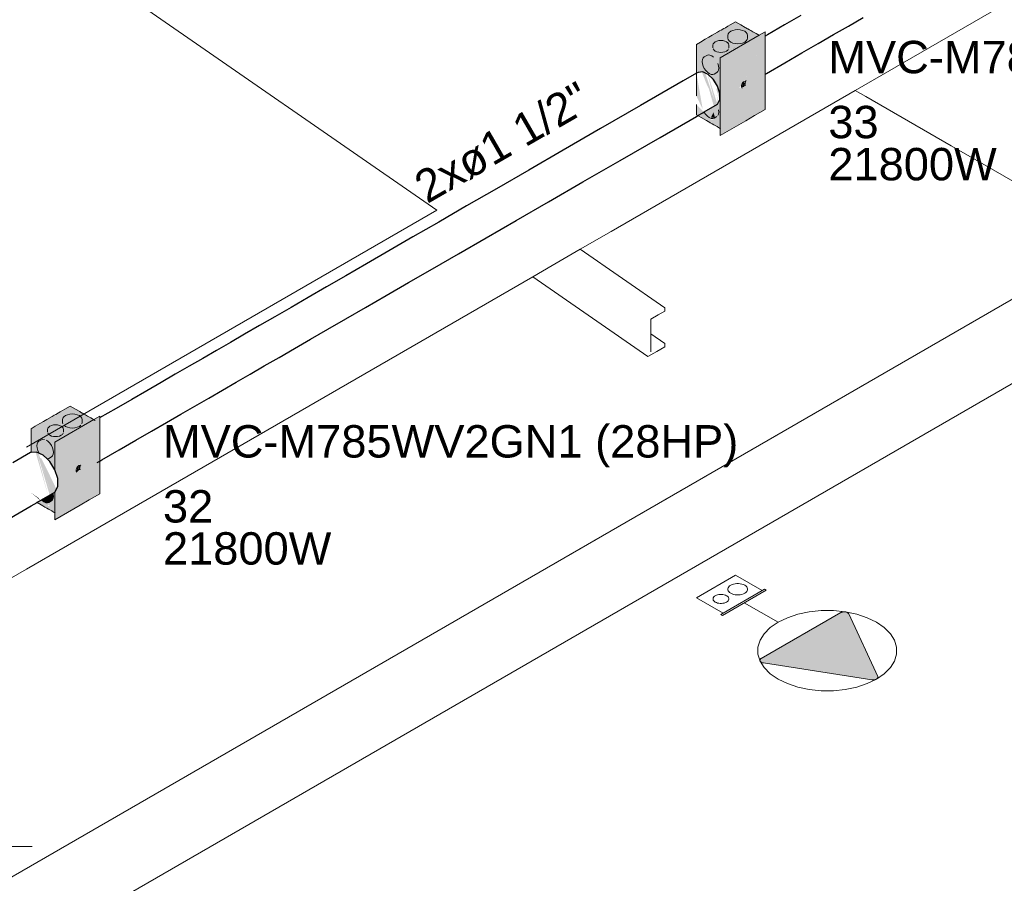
# Model space of a CAD drawing. Header units: millimetres. Extents: x 4480191 to 4481199, y -30324204 to -30323479.
# Tile 122 of 243: x 4480235 to 4480241, y -30323890 to -30323885. Entities that reach past the tile are written whole.
import ezdxf

# ---------------------------------------------------------------- set-up
doc = ezdxf.new("R2010")
doc.units = ezdxf.units.MM
doc.linetypes.add('NULL', pattern=[0])
for name, color, linetype, lineweight in [('DI-Elementos externos em corte', 9, 'Continuous', 18), ('DI-Elementos externos em vista', 9, 'Continuous', 5), ('EL-Caixa ARC', 9, 'Continuous', 18), ('EL-Condutos ARC (Baixa)', 54, 'Continuous', 25), ('EL-Textos conduto ARC', 7, 'Continuous', 9), ('EL-Tomadas', 150, 'Continuous', 20), ('IFC-Caixa de passagem-Contorno', 44, 'Continuous', 5), ('IFC-Parede padrão-Contorno', 44, 'Continuous', 5), ('Textos', 7, 'Continuous', 9)]:
    doc.layers.add(name, color=color, linetype=linetype, lineweight=lineweight)
doc.styles.add('ARIAL', font='arial.ttf')

msp = doc.modelspace()

# ---------------------------------------------------------------- hatches: boundary and pattern name
at = {"layer": 'EL-Caixa ARC', "linetype": 'Continuous', "true_color": 0x105689}
for points in [[(4480239.6376, -30323884.8178), (4480239.3951, -30323884.9578), (4480239.4077, -30323884.965), (4480239.5134, -30323884.9471), (4480239.5302, -30323884.9344), (4480239.5636, -30323884.9351), (4480239.5481, -30323884.9527), (4480239.5281, -30323884.9806), (4480239.5134, -30323884.9471), (4480239.4077, -30323884.965), (4480239.5597, -30323885.0528), (4480239.5894, -30323884.9632), (4480239.5871, -30323884.9408), (4480239.5823, -30323884.9359), (4480239.5839, -30323884.9256), (4480239.5894, -30323884.9632), (4480239.62, -30323884.8708), (4480239.5894, -30323884.9057), (4480239.5915, -30323884.8923), (4480239.62, -30323884.8708), (4480239.6506, -30323884.8661), (4480239.6812, -30323884.8708), (4480239.7075, -30323884.8826), (4480239.7091, -30323884.8913), (4480239.6391, -30323884.9673), (4480239.5907, -30323885.021), (4480239.608, -30323885.0079), (4480239.5597, -30323885.0528), (4480239.6525, -30323884.9773), (4480239.6689, -30323884.9897), (4480239.6996, -30323884.972), (4480239.7119, -30323884.9389), (4480239.7116, -30323884.93), (4480239.6996, -30323884.972), (4480239.7907, -30323884.9194), (4480239.7685, -30323884.9103), (4480239.7851, -30323884.9029)], [(4480239.8196, -30323885.3598), (4480239.8195, -30323884.9064), (4480239.8186, -30323885.1423), (4480239.8178, -30323884.9068), (4480239.7056, -30323885.1797), (4480239.7, -30323885.1834), (4480239.6959, -30323885.2011), (4480239.7036, -30323885.2128), (4480239.6906, -30323885.2121), (4480239.6763, -30323885.2244), (4480239.5649, -30323885.5048), (4480239.6689, -30323885.2292), (4480239.6705, -30323885.224), (4480239.6595, -30323885.2273), (4480239.6913, -30323885.1858), (4480239.8178, -30323884.9068), (4480239.8186, -30323885.1316), (4480239.8196, -30323884.8798), (4480239.5425, -30323885.0398), (4480239.5425, -30323885.5198)], [(4480239.7096, -30323884.8914), (4480239.62, -30323884.8708), (4480239.5634, -30323885.0415), (4480239.5858, -30323885.0247)], [(4480239.62, -30323884.8708), (4480239.5976, -30323884.8838), (4480239.5894, -30323884.9015), (4480239.5915, -30323884.9274), (4480239.6073, -30323884.9433), (4480239.6348, -30323884.9524), (4480239.6665, -30323884.9524), (4480239.6939, -30323884.9433), (4480239.7098, -30323884.9274), (4480239.7119, -30323884.9015), (4480239.7037, -30323884.8838), (4480239.6812, -30323884.8708), (4480239.6506, -30323884.8661)], [(4480239.3951, -30323885.3918), (4480239.5449, -30323885.4782), (4480239.5451, -30323885.4398), (4480239.5597, -30323885.4868), (4480239.5432, -30323885.3983), (4480239.5554, -30323885.3377), (4480239.543, -30323885.3118), (4480239.5441, -30323885.2923), (4480239.5525, -30323885.2237), (4480239.5455, -30323885.1895), (4480239.5597, -30323885.165), (4480239.5467, -30323885.1486), (4480239.5597, -30323885.1499), (4480239.5597, -30323885.0528), (4480239.3951, -30323884.9578), (4480239.4519, -30323885.1393), (4480239.4602, -30323885.1401), (4480239.4306, -30323885.0691), (4480239.4372, -30323885.0412), (4480239.5037, -30323885.0946), (4480239.447, -30323885.0743), (4480239.4964, -30323885.1437), (4480239.4891, -30323885.1429), (4480239.4635, -30323885.1297), (4480239.4657, -30323885.1372), (4480239.5254, -30323885.2245), (4480239.5189, -30323885.2357), (4480239.5392, -30323885.3009), (4480239.5295, -30323885.3204), (4480239.5211, -30323885.2661), (4480239.5267, -30323885.3426), (4480239.4757, -30323885.1716), (4480239.4621, -30323885.132), (4480239.5071, -30323885.3035), (4480239.4483, -30323885.1286), (4480239.3951, -30323884.9578), (4480239.3951, -30323885.1309), (4480239.4288, -30323885.1279), (4480239.4567, -30323885.1986), (4480239.4726, -30323885.2318), (4480239.5092, -30323885.3613), (4480239.502, -30323885.376), (4480239.5106, -30323885.4098), (4480239.5053, -30323885.4129), (4480239.4859, -30323885.4146), (4480239.502, -30323885.4215), (4480239.4872, -30323885.4233), (4480239.444, -30323885.3775), (4480239.3951, -30323885.3296)], [(4480239.5712, -30323884.937), (4480239.5467, -30323884.9332), (4480239.5222, -30323884.937), (4480239.5043, -30323884.9473), (4480239.4977, -30323884.9615), (4480239.4994, -30323884.9856), (4480239.5121, -30323884.9983), (4480239.534, -30323885.0056), (4480239.5594, -30323885.0056), (4480239.5813, -30323884.9983), (4480239.594, -30323884.9856), (4480239.5957, -30323884.9615), (4480239.5891, -30323884.9473)], [(4480239.6965, -30323885.1823), (4480239.8178, -30323884.9068), (4480239.6947, -30323885.1784)], [(4480239.7056, -30323885.1797), (4480239.8178, -30323884.9068), (4480239.6965, -30323885.1823)], [(4480239.444, -30323885.1055), (4480239.4635, -30323885.1297), (4480239.4859, -30323885.1426), (4480239.5053, -30323885.1409), (4480239.5281, -30323885.1253), (4480239.5339, -30323885.1037), (4480239.5281, -30323885.0753), (4480239.5053, -30323885.0702), (4480239.5212, -30323885.061), (4480239.4963, -30323885.0571), (4480239.5018, -30323885.0368), (4480239.4906, -30323885.0287), (4480239.4689, -30323885.0229), (4480239.444, -30323885.0348), (4480239.4328, -30323885.0508), (4480239.4328, -30323885.0766)], [(4480239.5858, -30323885.0247), (4480239.5907, -30323885.021), (4480239.6391, -30323884.9673)], [(4480239.3951, -30323885.1309), (4480239.3951, -30323885.2757), (4480239.4343, -30323885.3573)], [(4480239.5267, -30323885.3426), (4480239.5256, -30323885.3283), (4480239.4762, -30323885.1725)], [(4480239.6752, -30323885.2218), (4480239.6829, -30323885.2183), (4480239.6916, -30323885.1856), (4480239.6827, -30323885.1934)], [(4480239.6916, -30323885.1856), (4480239.6829, -30323885.2183), (4480239.6854, -30323885.2165)], [(4480239.6924, -30323885.1853), (4480239.6854, -30323885.2165), (4480239.6896, -30323885.2121)], [(4480239.6935, -30323885.1848), (4480239.6896, -30323885.2121), (4480239.6932, -30323885.2068)], [(4480239.6959, -30323885.2011), (4480239.6896, -30323885.2121), (4480239.7036, -30323885.2128)], [(4480239.6741, -30323885.2219), (4480239.5649, -30323885.5048), (4480239.6763, -30323885.2244)], [(4480239.6731, -30323885.2246), (4480239.6716, -30323885.2221), (4480239.5649, -30323885.5048)], [(4480239.444, -30323885.3775), (4480239.5165, -30323885.3969), (4480239.5053, -30323885.3422), (4480239.5212, -30323885.333), (4480239.5163, -30323885.3322), (4480239.444, -30323885.3739)], [(4480239.444, -30323885.3775), (4480239.453, -30323885.3907), (4480239.4747, -30323885.4099), (4480239.4963, -30323885.4157), (4480239.5212, -30323885.4037), (4480239.5324, -30323885.3877), (4480239.5324, -30323885.3619), (4480239.5122, -30323885.3565), (4480239.5281, -30323885.3473), (4480239.5053, -30323885.3422), (4480239.5165, -30323885.3969)], [(4480239.5011, -30323885.3778), (4480239.4847, -30323885.4108), (4480239.5106, -30323885.4098)], [(4480235.5266, -30323887.1913), (4480235.2841, -30323887.3313), (4480235.2966, -30323887.3385), (4480235.4023, -30323887.3206), (4480235.4371, -30323887.3263), (4480235.4236, -30323887.3076), (4480235.4525, -30323887.3087), (4480235.4371, -30323887.3263), (4480235.417, -30323887.3543), (4480235.4023, -30323887.3206), (4480235.2966, -30323887.3385), (4480235.4486, -30323887.4263), (4480235.4783, -30323887.3368), (4480235.4761, -30323887.3143), (4480235.4711, -30323887.3094), (4480235.4728, -30323887.2991), (4480235.4783, -30323887.3368), (4480235.509, -30323887.2444), (4480235.4783, -30323887.2793), (4480235.4804, -30323887.2658), (4480235.509, -30323887.2444), (4480235.5395, -30323887.2396), (4480235.5365, -30323887.2363), (4480235.5829, -30323887.25), (4480235.5964, -30323887.2627), (4480235.509, -30323887.2444), (4480235.4535, -30323887.4116), (4480235.6008, -30323887.3265), (4480235.6004, -30323887.3035), (4480235.6046, -30323887.3004), (4480235.6008, -30323887.3265), (4480235.6808, -30323887.2803)], [(4480235.7075, -30323887.5313), (4480235.7086, -30323887.2534), (4480235.4314, -30323887.4134), (4480235.7078, -30323887.2648)], [(4480235.7086, -30323887.7334), (4480235.7085, -30323887.2644), (4480235.7075, -30323887.5313), (4480235.707, -30323887.5934), (4480235.7067, -30323887.2803), (4480235.5863, -30323887.5567), (4480235.5849, -30323887.5746), (4480235.5925, -30323887.5864), (4480235.5796, -30323887.5857), (4480235.5653, -30323887.5979), (4480235.4538, -30323887.8783), (4480235.4314, -30323887.8934)], [(4480235.5482, -30323887.3569), (4480235.7078, -30323887.2648), (4480235.4314, -30323887.4134)], [(4480235.4538, -30323887.8783), (4480235.5578, -30323887.6029), (4480235.5597, -30323887.5844), (4480235.5803, -30323887.5593), (4480235.7067, -30323887.2803), (4480235.7072, -30323887.5314), (4480235.7078, -30323887.2648), (4480235.5482, -30323887.3569), (4480235.4314, -30323887.4134), (4480235.4491, -30323887.4236), (4480235.4443, -30323887.6238), (4480235.4491, -30323887.6389), (4480235.4491, -30323887.6743), (4480235.4523, -30323887.6815), (4480235.4321, -30323887.7223), (4480235.4314, -30323887.8934)], [(4480235.5089, -30323887.2444), (4480235.4865, -30323887.2573), (4480235.4783, -30323887.275), (4480235.4804, -30323887.3009), (4480235.4865, -30323887.2927), (4480235.4865, -30323887.3095), (4480235.5089, -30323887.3224), (4480235.5395, -30323887.3271), (4480235.5702, -30323887.3224), (4480235.5926, -30323887.3095), (4480235.5926, -30323887.2927), (4480235.5987, -30323887.3009), (4480235.6008, -30323887.275), (4480235.5926, -30323887.2573), (4480235.5702, -30323887.2444), (4480235.5395, -30323887.2396)], [(4480235.7072, -30323887.5935), (4480235.7078, -30323887.2648), (4480235.7072, -30323887.5053)], [(4480235.3303, -30323887.4799), (4480235.3209, -30323887.4424), (4480235.3268, -30323887.4132), (4480235.3816, -30323887.5168), (4480235.4049, -30323887.5415), (4480235.4248, -30323887.5797), (4480235.4414, -30323887.5972), (4480235.4344, -30323887.563), (4480235.4486, -30323887.5384), (4480235.4357, -30323887.5222), (4480235.4486, -30323887.5235), (4480235.4486, -30323887.4263), (4480235.2841, -30323887.3313)], [(4480235.3217, -30323887.7864), (4480235.4338, -30323887.8517), (4480235.4319, -30323887.8341), (4480235.4426, -30323887.8411), (4480235.4229, -30323887.7775), (4480235.3246, -30323887.4746), (4480235.4098, -30323887.7355), (4480235.2841, -30323887.3313), (4480235.2841, -30323887.4766), (4480235.3126, -30323887.4757), (4480235.3902, -30323887.7468), (4480235.3208, -30323887.475), (4480235.3999, -30323887.7412), (4480235.4082, -30323887.7704), (4480235.4027, -30323887.7815), (4480235.3743, -30323887.788), (4480235.3909, -30323887.795), (4480235.3998, -30323887.809), (4480235.389, -30323887.8091), (4480235.3951, -30323887.7968), (4480235.3484, -30323887.771), (4480235.3269, -30323887.7678), (4480235.3389, -30323887.7765)], [(4480235.4601, -30323887.3105), (4480235.4356, -30323887.3067), (4480235.4111, -30323887.3105), (4480235.3932, -30323887.3209), (4480235.3866, -30323887.335), (4480235.3883, -30323887.3591), (4480235.401, -30323887.3718), (4480235.4229, -30323887.3791), (4480235.4483, -30323887.3791), (4480235.4703, -30323887.3718), (4480235.483, -30323887.3591), (4480235.4846, -30323887.335), (4480235.4781, -30323887.3208)], [(4480235.5854, -30323887.5559), (4480235.7067, -30323887.2803), (4480235.5836, -30323887.5519)], [(4480235.5865, -30323887.5562), (4480235.7067, -30323887.2803), (4480235.5854, -30323887.5559)], [(4480235.3361, -30323887.4837), (4480235.3598, -30323887.4945), (4480235.3823, -30323887.516), (4480235.3942, -30323887.5144), (4480235.417, -30323887.4988), (4480235.4228, -30323887.4772), (4480235.417, -30323887.4488), (4480235.4012, -30323887.4214), (4480235.3795, -30323887.4022), (4480235.3524, -30323887.4066), (4480235.3683, -30323887.3974), (4480235.3579, -30323887.3964), (4480235.333, -30323887.4084), (4480235.3217, -30323887.4243), (4480235.3217, -30323887.4502)], [(4480235.4314, -30323887.4134), (4480235.4314, -30323887.5828), (4480235.4443, -30323887.6238), (4480235.4491, -30323887.4236)], [(4480235.4486, -30323887.8603), (4480235.4456, -30323887.7138), (4480235.4114, -30323887.6424), (4480235.4221, -30323887.7424), (4480235.41, -30323887.6396), (4480235.3479, -30323887.5135), (4480235.3405, -30323887.5128)], [(4480235.5641, -30323887.5953), (4480235.5744, -30323887.59), (4480235.5807, -30323887.5591), (4480235.5716, -30323887.567)], [(4480235.5865, -30323887.5692), (4480235.5821, -30323887.5585), (4480235.5751, -30323887.5893)], [(4480235.5925, -30323887.5864), (4480235.5849, -30323887.5746), (4480235.5785, -30323887.5856)], [(4480235.563, -30323887.5954), (4480235.4538, -30323887.8783), (4480235.5653, -30323887.5979)], [(4480235.562, -30323887.598), (4480235.5605, -30323887.5957), (4480235.4538, -30323887.8783)], [(4480235.4114, -30323887.6424), (4480235.41, -30323887.6396), (4480235.4223, -30323887.744)], [(4480235.3426, -30323887.7745), (4480235.3295, -30323887.7586), (4480235.2841, -30323887.7254)], [(4480235.3524, -30323887.7752), (4480235.3636, -30323887.7834), (4480235.3852, -30323887.7892), (4480235.4101, -30323887.7772), (4480235.4213, -30323887.7613), (4480235.4213, -30323887.7354), (4480235.4136, -30323887.7333), (4480235.355, -30323887.7672)]]:
    msp.add_hatch(color=146, dxfattribs=at).paths.add_polyline_path(points)
at = {"layer": 'EL-Tomadas', "linetype": 'Continuous'}
msp.add_hatch(color=150, dxfattribs=at).paths.add_polyline_path([(4480240.3364, -30323888.4742), (4480240.516, -30323888.8611), (4480240.517, -30323888.8654), (4480240.5168, -30323888.867), (4480240.516, -30323888.8698), (4480240.5132, -30323888.8737), (4480240.509, -30323888.8771), (4480240.5047, -30323888.8792), (4480240.4986, -30323888.8812), (4480240.4939, -30323888.882), (4480240.4882, -30323888.8824), (4480240.4858, -30323888.8824), (4480240.4821, -30323888.8821), (4480240.4795, -30323888.8818), (4480239.8096, -30323888.7781), (4480239.8006, -30323888.7758), (4480239.7949, -30323888.7728), (4480239.7902, -30323888.7685), (4480239.7881, -30323888.7644), (4480239.788, -30323888.7596), (4480239.7904, -30323888.7547), (4480239.7945, -30323888.751), (4480240.2872, -30323888.4666), (4480240.2921, -30323888.4644), (4480240.2978, -30323888.4627), (4480240.3033, -30323888.4619), (4480240.3098, -30323888.4617), (4480240.3156, -30323888.4622), (4480240.3218, -30323888.4636), (4480240.3284, -30323888.4664), (4480240.3332, -30323888.4699), (4480240.336, -30323888.4735)])

# ---------------------------------------------------------------- linework, layer by layer
at = {"layer": 'DI-Elementos externos em corte'}
for p, q in [((4480240.3773, -30323885.2416), (4480242.2003, -30323884.1891)), ((4480238.8695, -30323886.1121), (4480240.3773, -30323885.2416)), ((4480238.6778, -30323886.2228), (4480238.8695, -30323886.1121)), ((4480238.5037, -30323886.3233), (4480238.6778, -30323886.2228)), ((4480238.384, -30323886.3924), (4480238.5037, -30323886.3233)), ((4480235.2562, -30323888.1982), (4480238.384, -30323886.3924)), ((4480239.1588, -30323886.6282), (4480239.1998, -30323886.6046)), ((4480239.1998, -30323886.594), (4480239.1998, -30323886.5845)), ((4480239.1998, -30323886.6046), (4480239.1998, -30323886.594)), ((4480239.1132, -30323886.6546), (4480239.1588, -30323886.6282)), ((4480239.1132, -30323886.7456), (4480239.1132, -30323886.6546)), ((4480239.1132, -30323886.7496), (4480239.1132, -30323886.7456)), ((4480239.1132, -30323886.8556), (4480239.1132, -30323886.7496)), ((4480239.1507, -30323886.854), (4480239.1998, -30323886.8257)), ((4480239.1998, -30323886.815), (4480239.1998, -30323886.8056)), ((4480239.1998, -30323886.8257), (4480239.1998, -30323886.815)), ((4480239.0959, -30323886.8857), (4480239.1507, -30323886.854)), ((4480232.1177, -30323890.0102), (4480235.2562, -30323888.1982))]:
    msp.add_line(p, q, dxfattribs=at)
at = {"layer": 'DI-Elementos externos em vista'}
for p, q in [((4480230.2135, -30323880.7318), (4480237.7907, -30323885.9814)), ((4480240.4413, -30323885.2785), (4480240.3773, -30323885.2416)), ((4480240.969, -30323885.5832), (4480240.4413, -30323885.2785)), ((4480241.1604, -30323885.6937), (4480240.969, -30323885.5832)), ((4480248.455, -30323889.9052), (4480241.1604, -30323885.6937)), ((4480237.7907, -30323885.9814), (4480235.2562, -30323887.4447)), ((4480239.1998, -30323886.5845), (4480238.6778, -30323886.2228)), ((4480238.384, -30323886.3924), (4480239.0959, -30323886.8857)), ((4480239.1998, -30323886.8056), (4480239.1132, -30323886.7456))]:
    msp.add_line(p, q, dxfattribs=at)
at = {"layer": 'EL-Caixa ARC'}
for p, q in [((4480239.6041, -30323884.8371), (4480239.5894, -30323884.8456)), ((4480239.6376, -30323884.8178), (4480239.6041, -30323884.8371)), ((4480239.6695, -30323884.8362), (4480239.6376, -30323884.8178)), ((4480239.6975, -30323884.8523), (4480239.6695, -30323884.8362)), ((4480239.4933, -30323884.9011), (4480239.4721, -30323884.9133)), ((4480239.5262, -30323884.8821), (4480239.4933, -30323884.9011)), ((4480239.5391, -30323884.8746), (4480239.5262, -30323884.8821)), ((4480239.5493, -30323884.8688), (4480239.5391, -30323884.8746)), ((4480239.7824, -30323884.9013), (4480239.5425, -30323885.0398)), ((4480239.5653, -30323884.8595), (4480239.5493, -30323884.8688)), ((4480239.5747, -30323884.8541), (4480239.5653, -30323884.8595)), ((4480239.5894, -30323884.8456), (4480239.5747, -30323884.8541)), ((4480239.5915, -30323884.8923), (4480239.5894, -30323884.9015)), ((4480239.5894, -30323884.9015), (4480239.5894, -30323884.9183)), ((4480239.5976, -30323884.8838), (4480239.5915, -30323884.8923)), ((4480239.6073, -30323884.8765), (4480239.5976, -30323884.8838)), ((4480239.62, -30323884.8708), (4480239.6073, -30323884.8765)), ((4480239.6348, -30323884.8673), (4480239.62, -30323884.8708)), ((4480239.6506, -30323884.8661), (4480239.6348, -30323884.8673)), ((4480239.6665, -30323884.8673), (4480239.6506, -30323884.8661)), ((4480239.6812, -30323884.8708), (4480239.6665, -30323884.8673)), ((4480239.6939, -30323884.8765), (4480239.6812, -30323884.8708)), ((4480239.7037, -30323884.8838), (4480239.6939, -30323884.8765)), ((4480239.7011, -30323884.8544), (4480239.6975, -30323884.8523)), ((4480239.7119, -30323884.8606), (4480239.7011, -30323884.8544)), ((4480239.7098, -30323884.8923), (4480239.7037, -30323884.8838)), ((4480239.7119, -30323884.9015), (4480239.7098, -30323884.8923)), ((4480239.7131, -30323884.8613), (4480239.7119, -30323884.8606)), ((4480239.7119, -30323884.9183), (4480239.7119, -30323884.9015)), ((4480239.7235, -30323884.8674), (4480239.7131, -30323884.8613)), ((4480239.7322, -30323884.8724), (4480239.7235, -30323884.8674)), ((4480239.7443, -30323884.8793), (4480239.7322, -30323884.8724)), ((4480239.7637, -30323884.8905), (4480239.7443, -30323884.8793)), ((4480239.7851, -30323884.9029), (4480239.7637, -30323884.8905)), ((4480239.8196, -30323884.8798), (4480239.7824, -30323884.9013)), ((4480239.8196, -30323884.9063), (4480239.8196, -30323884.8798)), ((4480239.421, -30323884.9428), (4480239.3951, -30323884.9578)), ((4480239.3951, -30323884.9578), (4480239.3951, -30323885.0705)), ((4480239.4505, -30323884.9258), (4480239.421, -30323884.9428)), ((4480239.4721, -30323884.9133), (4480239.4505, -30323884.9258)), ((4480239.4994, -30323884.9541), (4480239.4977, -30323884.9615)), ((4480239.4977, -30323884.9615), (4480239.4977, -30323884.9783)), ((4480239.5043, -30323884.9473), (4480239.4994, -30323884.9541)), ((4480239.5121, -30323884.9415), (4480239.5043, -30323884.9473)), ((4480239.5222, -30323884.937), (4480239.5121, -30323884.9415)), ((4480239.534, -30323884.9341), (4480239.5222, -30323884.937)), ((4480239.5467, -30323884.9332), (4480239.534, -30323884.9341)), ((4480239.5594, -30323884.9341), (4480239.5467, -30323884.9332)), ((4480239.5712, -30323884.937), (4480239.5594, -30323884.9341)), ((4480239.5813, -30323884.9415), (4480239.5712, -30323884.937)), ((4480239.5891, -30323884.9473), (4480239.5813, -30323884.9415)), ((4480239.594, -30323884.9541), (4480239.5891, -30323884.9473)), ((4480239.5894, -30323884.9183), (4480239.5915, -30323884.9274)), ((4480239.5915, -30323884.9274), (4480239.5976, -30323884.9359)), ((4480239.5957, -30323884.9615), (4480239.594, -30323884.9541)), ((4480239.5957, -30323884.9783), (4480239.5957, -30323884.9615)), ((4480239.5976, -30323884.9359), (4480239.6073, -30323884.9433)), ((4480239.6073, -30323884.9433), (4480239.62, -30323884.9489)), ((4480239.62, -30323884.9489), (4480239.6348, -30323884.9524)), ((4480239.6348, -30323884.9524), (4480239.6506, -30323884.9536)), ((4480239.6506, -30323884.9536), (4480239.6665, -30323884.9524)), ((4480239.6665, -30323884.9524), (4480239.6812, -30323884.9489)), ((4480239.6812, -30323884.9489), (4480239.6939, -30323884.9433)), ((4480239.6939, -30323884.9433), (4480239.7037, -30323884.9359)), ((4480239.7037, -30323884.9359), (4480239.7098, -30323884.9274)), ((4480239.7098, -30323884.9274), (4480239.7119, -30323884.9183)), ((4480239.8196, -30323885.1417), (4480239.8196, -30323884.9063)), ((4480239.4689, -30323885.0229), (4480239.46, -30323885.0256)), ((4480239.4794, -30323885.0239), (4480239.4689, -30323885.0229)), ((4480239.4994, -30323884.9856), (4480239.5043, -30323884.9924)), ((4480239.5043, -30323884.9924), (4480239.5121, -30323884.9983)), ((4480239.5121, -30323884.9983), (4480239.5222, -30323885.0028)), ((4480239.5222, -30323885.0028), (4480239.534, -30323885.0056)), ((4480239.534, -30323885.0056), (4480239.5467, -30323885.0065)), ((4480239.5467, -30323885.0065), (4480239.5594, -30323885.0056)), ((4480239.5594, -30323885.0056), (4480239.5712, -30323885.0028)), ((4480239.5712, -30323885.0028), (4480239.5813, -30323884.9983)), ((4480239.5813, -30323884.9983), (4480239.5891, -30323884.9924)), ((4480239.5891, -30323884.9924), (4480239.594, -30323884.9856)), ((4480239.3951, -30323885.0705), (4480239.3951, -30323885.1309)), ((4480239.4328, -30323885.0508), (4480239.4314, -30323885.0629)), ((4480239.4314, -30323885.0629), (4480239.4328, -30323885.0766)), ((4480239.4372, -30323885.0412), (4480239.4328, -30323885.0508)), ((4480239.4328, -30323885.0766), (4480239.4372, -30323885.0912)), ((4480239.444, -30323885.0348), (4480239.4372, -30323885.0412)), ((4480239.46, -30323885.0256), (4480239.444, -30323885.0348)), ((4480239.4906, -30323885.0287), (4480239.4794, -30323885.0239)), ((4480239.5018, -30323885.0368), (4480239.4906, -30323885.0287)), ((4480239.5324, -30323885.0899), (4480239.5281, -30323885.0753)), ((4480239.5425, -30323885.0398), (4480239.5425, -30323885.2943)), ((4480239.3951, -30323885.1309), (4480239.3951, -30323885.2757)), ((4480239.4372, -30323885.0912), (4480239.444, -30323885.1055)), ((4480239.444, -30323885.1055), (4480239.453, -30323885.1187)), ((4480239.453, -30323885.1187), (4480239.4635, -30323885.1297)), ((4480239.4635, -30323885.1297), (4480239.4747, -30323885.1379)), ((4480239.4747, -30323885.1379), (4480239.4859, -30323885.1426)), ((4480239.4859, -30323885.1426), (4480239.4963, -30323885.1437)), ((4480239.4963, -30323885.1437), (4480239.5053, -30323885.1409)), ((4480239.5053, -30323885.1409), (4480239.5212, -30323885.1317)), ((4480239.5212, -30323885.1317), (4480239.5281, -30323885.1253)), ((4480239.5281, -30323885.1253), (4480239.5324, -30323885.1157)), ((4480239.5339, -30323885.1037), (4480239.5324, -30323885.0899)), ((4480239.5324, -30323885.1157), (4480239.5339, -30323885.1037)), ((4480239.8196, -30323885.3598), (4480239.8196, -30323885.1417)), ((4480239.6746, -30323885.2102), (4480239.6763, -30323885.2044)), ((4480239.6763, -30323885.2044), (4480239.6791, -30323885.1987)), ((4480239.6791, -30323885.1987), (4480239.6827, -30323885.1934)), ((4480239.6827, -30323885.1934), (4480239.6868, -30323885.189)), ((4480239.6868, -30323885.189), (4480239.6913, -30323885.1858)), ((4480239.6913, -30323885.1858), (4480239.6958, -30323885.1839)), ((4480239.6959, -30323885.2011), (4480239.6932, -30323885.2068)), ((4480239.6958, -30323885.1839), (4480239.6971, -30323885.1837)), ((4480239.6977, -30323885.1953), (4480239.6959, -30323885.2011)), ((4480239.6971, -30323885.1837), (4480239.7, -30323885.1834)), ((4480239.6971, -30323885.1837), (4480239.6977, -30323885.1849)), ((4480239.6977, -30323885.1849), (4480239.6983, -30323885.1898)), ((4480239.6983, -30323885.1898), (4480239.6977, -30323885.1953)), ((4480239.7, -30323885.1834), (4480239.7036, -30323885.1845)), ((4480239.674, -30323885.2158), (4480239.6746, -30323885.2102)), ((4480239.6746, -30323885.2206), (4480239.674, -30323885.2158)), ((4480239.6751, -30323885.2218), (4480239.6746, -30323885.2206)), ((4480239.6765, -30323885.2217), (4480239.6751, -30323885.2218)), ((4480239.6763, -30323885.2244), (4480239.6751, -30323885.2218)), ((4480239.6791, -30323885.227), (4480239.6763, -30323885.2244)), ((4480239.6809, -30323885.2198), (4480239.6765, -30323885.2217)), ((4480239.6854, -30323885.2165), (4480239.6809, -30323885.2198)), ((4480239.6896, -30323885.2121), (4480239.6854, -30323885.2165)), ((4480239.6932, -30323885.2068), (4480239.6896, -30323885.2121)), ((4480239.5425, -30323885.2943), (4480239.5425, -30323885.3414)), ((4480239.3951, -30323885.3296), (4480239.3951, -30323885.3519)), ((4480239.3951, -30323885.3519), (4480239.3951, -30323885.376)), ((4480239.3951, -30323885.376), (4480239.3951, -30323885.3918)), ((4480239.4427, -30323885.3747), (4480239.444, -30323885.3775)), ((4480239.444, -30323885.3775), (4480239.453, -30323885.3907)), ((4480239.5281, -30323885.3973), (4480239.5324, -30323885.3877)), ((4480239.5339, -30323885.3757), (4480239.5324, -30323885.3619)), ((4480239.5324, -30323885.3877), (4480239.5339, -30323885.3757)), ((4480239.5425, -30323885.3414), (4480239.5425, -30323885.3985)), ((4480239.7551, -30323885.3971), (4480239.8196, -30323885.3598)), ((4480239.3951, -30323885.3918), (4480239.4241, -30323885.4085)), ((4480239.4241, -30323885.4085), (4480239.4574, -30323885.4277)), ((4480239.453, -30323885.3907), (4480239.4635, -30323885.4017)), ((4480239.4574, -30323885.4277), (4480239.4685, -30323885.4341)), ((4480239.4635, -30323885.4017), (4480239.4747, -30323885.4099)), ((4480239.4685, -30323885.4341), (4480239.4721, -30323885.4362)), ((4480239.4721, -30323885.4362), (4480239.4722, -30323885.4363)), ((4480239.4722, -30323885.4363), (4480239.4807, -30323885.4412)), ((4480239.4747, -30323885.4099), (4480239.4859, -30323885.4146)), ((4480239.4807, -30323885.4412), (4480239.492, -30323885.4477)), ((4480239.4859, -30323885.4146), (4480239.4963, -30323885.4157)), ((4480239.492, -30323885.4477), (4480239.5026, -30323885.4538)), ((4480239.4963, -30323885.4157), (4480239.5053, -30323885.4129)), ((4480239.5053, -30323885.4129), (4480239.5212, -30323885.4037)), ((4480239.5425, -30323885.3985), (4480239.5425, -30323885.4768)), ((4480239.5425, -30323885.5198), (4480239.7001, -30323885.4288)), ((4480239.7001, -30323885.4288), (4480239.7551, -30323885.3971)), ((4480239.5026, -30323885.4538), (4480239.5229, -30323885.4655)), ((4480239.5229, -30323885.4655), (4480239.5252, -30323885.4668)), ((4480239.5252, -30323885.4668), (4480239.5449, -30323885.4782)), ((4480239.5425, -30323885.4768), (4480239.5425, -30323885.484)), ((4480239.5425, -30323885.484), (4480239.5425, -30323885.5198)), ((4480235.4931, -30323887.2106), (4480235.4783, -30323887.2192)), ((4480235.5266, -30323887.1913), (4480235.4931, -30323887.2106)), ((4480235.5582, -30323887.2096), (4480235.5266, -30323887.1913)), ((4480235.5864, -30323887.2258), (4480235.5582, -30323887.2096)), ((4480235.415, -30323887.2557), (4480235.3821, -30323887.2747)), ((4480235.4281, -30323887.2481), (4480235.415, -30323887.2557)), ((4480235.4382, -30323887.2423), (4480235.4281, -30323887.2481)), ((4480235.4541, -30323887.2331), (4480235.4382, -30323887.2423)), ((4480235.4637, -30323887.2276), (4480235.4541, -30323887.2331)), ((4480235.4783, -30323887.2192), (4480235.4637, -30323887.2276)), ((4480235.4804, -30323887.2658), (4480235.4783, -30323887.275)), ((4480235.4865, -30323887.2573), (4480235.4804, -30323887.2658)), ((4480235.4963, -30323887.25), (4480235.4865, -30323887.2573)), ((4480235.5089, -30323887.2444), (4480235.4963, -30323887.25)), ((4480235.5237, -30323887.2408), (4480235.5089, -30323887.2444)), ((4480235.5395, -30323887.2396), (4480235.5237, -30323887.2408)), ((4480235.5554, -30323887.2408), (4480235.5395, -30323887.2396)), ((4480235.5702, -30323887.2444), (4480235.5554, -30323887.2408)), ((4480235.5829, -30323887.25), (4480235.5702, -30323887.2444)), ((4480235.5926, -30323887.2573), (4480235.5829, -30323887.25)), ((4480235.5901, -30323887.228), (4480235.5864, -30323887.2258)), ((4480235.6008, -30323887.2341), (4480235.5901, -30323887.228)), ((4480235.5987, -30323887.2658), (4480235.5926, -30323887.2573)), ((4480235.6008, -30323887.275), (4480235.5987, -30323887.2658)), ((4480235.6021, -30323887.2349), (4480235.6008, -30323887.2341)), ((4480235.6124, -30323887.2408), (4480235.6021, -30323887.2349)), ((4480235.621, -30323887.2458), (4480235.6124, -30323887.2408)), ((4480235.6333, -30323887.2529), (4480235.621, -30323887.2458)), ((4480235.6529, -30323887.2642), (4480235.6333, -30323887.2529)), ((4480235.6808, -30323887.2803), (4480235.6529, -30323887.2642)), ((4480235.7086, -30323887.2534), (4480235.6713, -30323887.2749)), ((4480235.7086, -30323887.2643), (4480235.7086, -30323887.2534)), ((4480235.7086, -30323887.5306), (4480235.7086, -30323887.2643)), ((4480235.3101, -30323887.3163), (4480235.2841, -30323887.3313)), ((4480235.2841, -30323887.3313), (4480235.2841, -30323887.4766)), ((4480235.3394, -30323887.2993), (4480235.3101, -30323887.3163)), ((4480235.3611, -30323887.2868), (4480235.3394, -30323887.2993)), ((4480235.3821, -30323887.2747), (4480235.3611, -30323887.2868)), ((4480235.3883, -30323887.3277), (4480235.3866, -30323887.335)), ((4480235.3866, -30323887.335), (4480235.3866, -30323887.3518)), ((4480235.3932, -30323887.3209), (4480235.3883, -30323887.3277)), ((4480235.401, -30323887.315), (4480235.3932, -30323887.3209)), ((4480235.4111, -30323887.3105), (4480235.401, -30323887.315)), ((4480235.423, -30323887.3077), (4480235.4111, -30323887.3105)), ((4480235.4356, -30323887.3067), (4480235.423, -30323887.3077)), ((4480235.6713, -30323887.2749), (4480235.4314, -30323887.4134)), ((4480235.4483, -30323887.3077), (4480235.4356, -30323887.3067)), ((4480235.4601, -30323887.3105), (4480235.4483, -30323887.3077)), ((4480235.4703, -30323887.315), (4480235.4601, -30323887.3105)), ((4480235.4781, -30323887.3208), (4480235.4703, -30323887.315)), ((4480235.4829, -30323887.3277), (4480235.4781, -30323887.3208)), ((4480235.4783, -30323887.275), (4480235.4783, -30323887.2918)), ((4480235.4783, -30323887.2918), (4480235.4804, -30323887.3009)), ((4480235.4846, -30323887.335), (4480235.4829, -30323887.3277)), ((4480235.4846, -30323887.3518), (4480235.4846, -30323887.335)), ((4480235.4865, -30323887.3095), (4480235.4963, -30323887.3168)), ((4480235.4963, -30323887.3168), (4480235.5089, -30323887.3224)), ((4480235.5089, -30323887.3224), (4480235.5237, -30323887.3259)), ((4480235.5237, -30323887.3259), (4480235.5395, -30323887.3271)), ((4480235.5395, -30323887.3271), (4480235.5554, -30323887.3259)), ((4480235.5554, -30323887.3259), (4480235.5702, -30323887.3224)), ((4480235.5702, -30323887.3224), (4480235.5829, -30323887.3168)), ((4480235.5829, -30323887.3168), (4480235.5926, -30323887.3095)), ((4480235.5987, -30323887.3009), (4480235.6008, -30323887.2918)), ((4480235.6008, -30323887.2918), (4480235.6008, -30323887.275)), ((4480235.3883, -30323887.3591), (4480235.3932, -30323887.3659)), ((4480235.3932, -30323887.3659), (4480235.401, -30323887.3718)), ((4480235.401, -30323887.3718), (4480235.4111, -30323887.3763)), ((4480235.4111, -30323887.3763), (4480235.4229, -30323887.3791)), ((4480235.4229, -30323887.3791), (4480235.4356, -30323887.3801)), ((4480235.4356, -30323887.3801), (4480235.4483, -30323887.3791)), ((4480235.4483, -30323887.3791), (4480235.4601, -30323887.3763)), ((4480235.4601, -30323887.3763), (4480235.4703, -30323887.3718)), ((4480235.4703, -30323887.3718), (4480235.4781, -30323887.3659)), ((4480235.4781, -30323887.3659), (4480235.483, -30323887.3591)), ((4480235.3217, -30323887.4243), (4480235.3203, -30323887.4364)), ((4480235.3203, -30323887.4364), (4480235.3217, -30323887.4502)), ((4480235.3261, -30323887.4147), (4480235.3217, -30323887.4243)), ((4480235.3217, -30323887.4502), (4480235.3261, -30323887.4647)), ((4480235.333, -30323887.4084), (4480235.3261, -30323887.4147)), ((4480235.3489, -30323887.3992), (4480235.333, -30323887.4084)), ((4480235.3579, -30323887.3964), (4480235.3489, -30323887.3992)), ((4480235.3683, -30323887.3974), (4480235.3579, -30323887.3964)), ((4480235.3907, -30323887.4104), (4480235.3795, -30323887.4022)), ((4480235.4012, -30323887.4214), (4480235.3907, -30323887.4104)), ((4480235.4101, -30323887.4345), (4480235.4012, -30323887.4214)), ((4480235.417, -30323887.4488), (4480235.4101, -30323887.4345)), ((4480235.4213, -30323887.4634), (4480235.417, -30323887.4488)), ((4480235.4314, -30323887.4134), (4480235.4314, -30323887.5828)), ((4480235.2841, -30323887.4766), (4480235.2841, -30323887.4783)), ((4480235.3261, -30323887.4647), (4480235.333, -30323887.4791)), ((4480235.333, -30323887.4791), (4480235.3361, -30323887.4837)), ((4480235.3834, -30323887.517), (4480235.3852, -30323887.5172)), ((4480235.3852, -30323887.5172), (4480235.3942, -30323887.5144)), ((4480235.3942, -30323887.5144), (4480235.4101, -30323887.5052)), ((4480235.4101, -30323887.5052), (4480235.417, -30323887.4988)), ((4480235.417, -30323887.4988), (4480235.4213, -30323887.4893)), ((4480235.4228, -30323887.4772), (4480235.4213, -30323887.4634)), ((4480235.4213, -30323887.4893), (4480235.4228, -30323887.4772)), ((4480235.5635, -30323887.5838), (4480235.5653, -30323887.5779)), ((4480235.5653, -30323887.5779), (4480235.568, -30323887.5722)), ((4480235.568, -30323887.5722), (4480235.5716, -30323887.567)), ((4480235.5716, -30323887.567), (4480235.5758, -30323887.5626)), ((4480235.5758, -30323887.5626), (4480235.5803, -30323887.5593)), ((4480235.5803, -30323887.5593), (4480235.5847, -30323887.5574)), ((4480235.5849, -30323887.5746), (4480235.5821, -30323887.5804)), ((4480235.5847, -30323887.5574), (4480235.586, -30323887.5573)), ((4480235.5866, -30323887.5688), (4480235.5849, -30323887.5746)), ((4480235.586, -30323887.5573), (4480235.5889, -30323887.557)), ((4480235.586, -30323887.5573), (4480235.5866, -30323887.5585)), ((4480235.5866, -30323887.5585), (4480235.5872, -30323887.5633)), ((4480235.5872, -30323887.5633), (4480235.5866, -30323887.5688)), ((4480235.5889, -30323887.557), (4480235.5925, -30323887.5581)), ((4480235.7086, -30323887.7334), (4480235.7086, -30323887.5306)), ((4480235.4314, -30323887.5828), (4480235.4314, -30323887.5834)), ((4480235.5629, -30323887.5893), (4480235.5635, -30323887.5838)), ((4480235.5635, -30323887.5941), (4480235.5629, -30323887.5893)), ((4480235.5641, -30323887.5953), (4480235.5635, -30323887.5941)), ((4480235.5654, -30323887.5952), (4480235.5641, -30323887.5953)), ((4480235.5653, -30323887.5979), (4480235.5641, -30323887.5953)), ((4480235.568, -30323887.6005), (4480235.5653, -30323887.5979)), ((4480235.5699, -30323887.5933), (4480235.5654, -30323887.5952)), ((4480235.5744, -30323887.59), (4480235.5699, -30323887.5933)), ((4480235.5785, -30323887.5856), (4480235.5744, -30323887.59)), ((4480235.5821, -30323887.5804), (4480235.5785, -30323887.5856)), ((4480235.417, -30323887.7708), (4480235.4213, -30323887.7613)), ((4480235.4228, -30323887.7492), (4480235.4213, -30323887.7354)), ((4480235.4213, -30323887.7613), (4480235.4228, -30323887.7492)), ((4480235.4314, -30323887.723), (4480235.4314, -30323887.7236)), ((4480235.4314, -30323887.7236), (4480235.4314, -30323887.7715)), ((4480235.644, -30323887.7706), (4480235.7086, -30323887.7334)), ((4480235.3212, -30323887.7867), (4480235.3463, -30323887.8012)), ((4480235.3463, -30323887.8012), (4480235.3574, -30323887.8076)), ((4480235.3484, -30323887.771), (4480235.3524, -30323887.7752)), ((4480235.3524, -30323887.7752), (4480235.3636, -30323887.7834)), ((4480235.3574, -30323887.8076), (4480235.3697, -30323887.8147)), ((4480235.3636, -30323887.7834), (4480235.3748, -30323887.7882)), ((4480235.3697, -30323887.8147), (4480235.3809, -30323887.8212)), ((4480235.3748, -30323887.7882), (4480235.3852, -30323887.7892)), ((4480235.3809, -30323887.8212), (4480235.3825, -30323887.8221)), ((4480235.3825, -30323887.8221), (4480235.3915, -30323887.8273)), ((4480235.3852, -30323887.7892), (4480235.3942, -30323887.7864)), ((4480235.3942, -30323887.7864), (4480235.4101, -30323887.7772)), ((4480235.4101, -30323887.7772), (4480235.417, -30323887.7708)), ((4480235.4314, -30323887.7715), (4480235.4314, -30323887.8504)), ((4480235.4314, -30323887.8934), (4480235.5883, -30323887.8028)), ((4480235.5883, -30323887.8028), (4480235.644, -30323887.7706)), ((4480235.3915, -30323887.8273), (4480235.4118, -30323887.839)), ((4480235.4118, -30323887.839), (4480235.4141, -30323887.8403)), ((4480235.4141, -30323887.8403), (4480235.4338, -30323887.8517)), ((4480235.4314, -30323887.8504), (4480235.4314, -30323887.8576)), ((4480235.4314, -30323887.8576), (4480235.4314, -30323887.8934))]:
    msp.add_line(p, q, dxfattribs=at)
at = {"layer": 'EL-Condutos ARC (Baixa)'}
for p, q in [((4480240.0401, -30323884.7791), (4480239.9396, -30323884.837)), ((4480239.9396, -30323884.837), (4480239.8338, -30323884.8982)), ((4480240.3356, -30323884.8438), (4480240.4254, -30323884.792)), ((4480239.8338, -30323884.8982), (4480239.8196, -30323884.9063)), ((4480240.1473, -30323884.9525), (4480240.2433, -30323884.8972)), ((4480240.2433, -30323884.8972), (4480240.3356, -30323884.8438)), ((4480240.0469, -30323885.0105), (4480240.1473, -30323884.9525)), ((4480239.9411, -30323885.0716), (4480240.0469, -30323885.0105)), ((4480239.8289, -30323885.1364), (4480239.9411, -30323885.0716)), ((4480239.3951, -30323885.1359), (4480239.3131, -30323885.1832)), ((4480239.4053, -30323885.13), (4480239.3951, -30323885.1359)), ((4480239.4349, -30323885.1274), (4480239.4053, -30323885.13)), ((4480239.4688, -30323885.1429), (4480239.4349, -30323885.1274)), ((4480239.5013, -30323885.1738), (4480239.4688, -30323885.1429)), ((4480239.8196, -30323885.1417), (4480239.8289, -30323885.1364)), ((4480239.3131, -30323885.1832), (4480239.0491, -30323885.3357)), ((4480239.5266, -30323885.2148), (4480239.5013, -30323885.1738)), ((4480239.5405, -30323885.2588), (4480239.5266, -30323885.2148)), ((4480239.5405, -30323885.2983), (4480239.5405, -30323885.2588)), ((4480239.4427, -30323885.3747), (4480239.5266, -30323885.3263)), ((4480239.5266, -30323885.3263), (4480239.5405, -30323885.2983)), ((4480239.0491, -30323885.3357), (4480238.8028, -30323885.4779)), ((4480239.4042, -30323885.397), (4480239.4345, -30323885.3795)), ((4480239.4345, -30323885.3795), (4480239.4427, -30323885.3747)), ((4480239.1705, -30323885.5319), (4480239.3951, -30323885.4022)), ((4480239.3951, -30323885.4022), (4480239.4042, -30323885.397)), ((4480238.8028, -30323885.4779), (4480238.5731, -30323885.6105)), ((4480238.9241, -30323885.6741), (4480239.1705, -30323885.5319)), ((4480238.5731, -30323885.6105), (4480238.3593, -30323885.7339)), ((4480238.6945, -30323885.8067), (4480238.9241, -30323885.6741)), ((4480238.3593, -30323885.7339), (4480238.1605, -30323885.8487)), ((4480238.4807, -30323885.9301), (4480238.6945, -30323885.8067)), ((4480238.1605, -30323885.8487), (4480237.9756, -30323885.9555)), ((4480238.2818, -30323886.045), (4480238.4807, -30323885.9301)), ((4480237.9756, -30323885.9555), (4480237.8037, -30323886.0547)), ((4480237.8037, -30323886.0547), (4480237.6441, -30323886.1468)), ((4480238.0969, -30323886.1517), (4480238.2818, -30323886.045)), ((4480237.6441, -30323886.1468), (4480237.4957, -30323886.2325)), ((4480237.9251, -30323886.2509), (4480238.0969, -30323886.1517)), ((4480237.4957, -30323886.2325), (4480237.3577, -30323886.3122)), ((4480237.7655, -30323886.3431), (4480237.9251, -30323886.2509)), ((4480237.3577, -30323886.3122), (4480237.2291, -30323886.3865)), ((4480237.6171, -30323886.4287), (4480237.7655, -30323886.3431)), ((4480237.2291, -30323886.3865), (4480237.109, -30323886.4558)), ((4480237.109, -30323886.4558), (4480236.9964, -30323886.5208)), ((4480237.479, -30323886.5084), (4480237.6171, -30323886.4287)), ((4480236.9964, -30323886.5208), (4480236.8906, -30323886.5819)), ((4480237.3504, -30323886.5827), (4480237.479, -30323886.5084)), ((4480236.8906, -30323886.5819), (4480236.7906, -30323886.6396)), ((4480237.2303, -30323886.652), (4480237.3504, -30323886.5827)), ((4480236.7906, -30323886.6396), (4480236.6954, -30323886.6946)), ((4480237.1178, -30323886.717), (4480237.2303, -30323886.652)), ((4480236.6954, -30323886.6946), (4480236.6042, -30323886.7472)), ((4480237.012, -30323886.7781), (4480237.1178, -30323886.717)), ((4480236.6042, -30323886.7472), (4480236.516, -30323886.7982)), ((4480236.9119, -30323886.8359), (4480237.012, -30323886.7781)), ((4480236.4299, -30323886.8479), (4480236.345, -30323886.8969)), ((4480236.516, -30323886.7982), (4480236.4299, -30323886.8479)), ((4480236.8168, -30323886.8908), (4480236.9119, -30323886.8359)), ((4480236.345, -30323886.8969), (4480236.2604, -30323886.9457)), ((4480236.7255, -30323886.9435), (4480236.8168, -30323886.8908)), ((4480236.2604, -30323886.9457), (4480236.1752, -30323886.9949)), ((4480236.6373, -30323886.9944), (4480236.7255, -30323886.9435)), ((4480236.1752, -30323886.9949), (4480236.0885, -30323887.045)), ((4480236.5512, -30323887.0441), (4480236.6373, -30323886.9944)), ((4480236.0885, -30323887.045), (4480235.9993, -30323887.0965)), ((4480236.4664, -30323887.0931), (4480236.5512, -30323887.0441)), ((4480235.9067, -30323887.1499), (4480235.8099, -30323887.2058)), ((4480235.9993, -30323887.0965), (4480235.9067, -30323887.1499)), ((4480236.2966, -30323887.1911), (4480236.3818, -30323887.1419)), ((4480236.3818, -30323887.1419), (4480236.4664, -30323887.0931)), ((4480235.8099, -30323887.2058), (4480235.7079, -30323887.2647)), ((4480236.2098, -30323887.2412), (4480236.2966, -30323887.1911)), ((4480236.1206, -30323887.2927), (4480236.2098, -30323887.2412)), ((4480236.0281, -30323887.3462), (4480236.1206, -30323887.2927)), ((4480235.9312, -30323887.4021), (4480236.0281, -30323887.3462)), ((4480235.8292, -30323887.461), (4480235.9312, -30323887.4021)), ((4480235.2808, -30323887.4786), (4480235.1721, -30323887.5413)), ((4480235.2841, -30323887.4783), (4480235.2808, -30323887.4786)), ((4480235.3176, -30323887.4753), (4480235.2841, -30323887.4783)), ((4480235.3322, -30323887.4819), (4480235.3176, -30323887.4753)), ((4480235.3361, -30323887.4837), (4480235.3322, -30323887.4819)), ((4480235.3598, -30323887.4945), (4480235.3361, -30323887.4837)), ((4480235.3834, -30323887.517), (4480235.3598, -30323887.4945)), ((4480235.3888, -30323887.5221), (4480235.3834, -30323887.517)), ((4480235.7211, -30323887.5234), (4480235.8292, -30323887.461)), ((4480235.4002, -30323887.533), (4480235.3888, -30323887.5221)), ((4480235.4318, -30323887.5841), (4480235.4002, -30323887.533)), ((4480235.6927, -30323887.5398), (4480235.7086, -30323887.5306)), ((4480235.7086, -30323887.5306), (4480235.7211, -30323887.5234)), ((4480235.4491, -30323887.6389), (4480235.4318, -30323887.5841)), ((4480235.4491, -30323887.688), (4480235.4491, -30323887.6389)), ((4480235.4318, -30323887.7228), (4480235.4491, -30323887.688)), ((4480235.3484, -30323887.771), (4480235.4318, -30323887.7228)), ((4480235.0436, -30323887.9469), (4480235.2841, -30323887.8081)), ((4480235.2841, -30323887.8081), (4480235.3212, -30323887.7867)), ((4480235.3212, -30323887.7867), (4480235.3231, -30323887.7856)), ((4480235.3231, -30323887.7856), (4480235.3471, -30323887.7717)), ((4480235.3471, -30323887.7717), (4480235.3484, -30323887.771))]:
    msp.add_line(p, q, dxfattribs=at)
at = {"layer": 'EL-Textos conduto ARC'}
msp.add_lwpolyline([(4480233.313, -30323888.7813), (4480234.0314, -30323889.9115), (4480235.2918, -30323889.9115)], dxfattribs=at)
at = {"layer": 'EL-Tomadas'}
for p, q in [((4480239.9004, -30323888.5265), (4480239.6915, -30323888.4059)), ((4480239.7964, -30323888.7497), (4480240.2872, -30323888.4666)), ((4480240.3364, -30323888.4742), (4480240.516, -30323888.8611)), ((4480240.48, -30323888.8819), (4480239.8096, -30323888.7781))]:
    msp.add_line(p, q, dxfattribs=at)
for points in [[(4480240.5084, -30323888.8775), (4480240.5565, -30323888.8443), (4480240.594, -30323888.8068), (4480240.6196, -30323888.7662), (4480240.6326, -30323888.7236), (4480240.6326, -30323888.6803), (4480240.6196, -30323888.6377), (4480240.594, -30323888.597), (4480240.5565, -30323888.5596), (4480240.5084, -30323888.5264), (4480240.4509, -30323888.4986), (4480240.386, -30323888.477), (4480240.3156, -30323888.4622), (4480240.2418, -30323888.4546), (4480240.1668, -30323888.4546), (4480240.093, -30323888.4622), (4480240.0226, -30323888.477), (4480239.9577, -30323888.4986), (4480239.9003, -30323888.5264), (4480239.8521, -30323888.5596), (4480239.8146, -30323888.597), (4480239.789, -30323888.6377), (4480239.776, -30323888.6803), (4480239.776, -30323888.7236), (4480239.789, -30323888.7662), (4480239.8146, -30323888.8068), (4480239.8521, -30323888.8443), (4480239.9003, -30323888.8775), (4480239.9577, -30323888.9053), (4480240.0226, -30323888.9269), (4480240.093, -30323888.9417), (4480240.1668, -30323888.9492), (4480240.2418, -30323888.9492), (4480240.3156, -30323888.9417), (4480240.386, -30323888.9269), (4480240.4509, -30323888.9053), (4480240.5084, -30323888.8775)], [(4480240.3364, -30323888.4742), (4480240.3353, -30323888.4724), (4480240.3339, -30323888.4706), (4480240.3321, -30323888.4689), (4480240.33, -30323888.4673), (4480240.3276, -30323888.466), (4480240.3249, -30323888.4647), (4480240.322, -30323888.4637), (4480240.3189, -30323888.4629), (4480240.3156, -30323888.4622), (4480240.3123, -30323888.4618), (4480240.3089, -30323888.4617), (4480240.3055, -30323888.4617), (4480240.3021, -30323888.462), (4480240.2988, -30323888.4625), (4480240.2956, -30323888.4632), (4480240.2926, -30323888.4642), (4480240.2898, -30323888.4653), (4480240.2872, -30323888.4666)], [(4480239.7964, -30323888.7497), (4480239.7941, -30323888.7512), (4480239.7922, -30323888.7528), (4480239.7905, -30323888.7546), (4480239.7893, -30323888.7564), (4480239.7884, -30323888.7583), (4480239.7879, -30323888.7603), (4480239.7878, -30323888.7622), (4480239.7881, -30323888.7642), (4480239.7888, -30323888.7661), (4480239.7899, -30323888.768), (4480239.7913, -30323888.7698), (4480239.7931, -30323888.7715), (4480239.7952, -30323888.773), (4480239.7976, -30323888.7744), (4480239.8003, -30323888.7757), (4480239.8032, -30323888.7767), (4480239.8063, -30323888.7775), (4480239.8096, -30323888.7781)], [(4480240.48, -30323888.8819), (4480240.4833, -30323888.8823), (4480240.4867, -30323888.8824), (4480240.4901, -30323888.8824), (4480240.4935, -30323888.8821), (4480240.4968, -30323888.8816), (4480240.5, -30323888.8808), (4480240.503, -30323888.8799), (4480240.5058, -30323888.8788), (4480240.5084, -30323888.8775), (4480240.5106, -30323888.876), (4480240.5126, -30323888.8744), (4480240.5142, -30323888.8726), (4480240.5155, -30323888.8708), (4480240.5164, -30323888.8689), (4480240.5168, -30323888.8669), (4480240.5169, -30323888.865), (4480240.5166, -30323888.863), (4480240.516, -30323888.8611)]]:
    msp.add_lwpolyline(points, dxfattribs=at)
at = {"layer": 'IFC-Caixa de passagem-Contorno'}
for p, q in [((4480239.3953, -30323888.3749), (4480239.6378, -30323888.2349)), ((4480239.8024, -30323888.3299), (4480239.6378, -30323888.2349)), ((4480239.546, -30323888.4779), (4480239.8162, -30323888.3219)), ((4480239.5564, -30323888.4839), (4480239.8266, -30323888.3279)), ((4480239.8266, -30323888.3279), (4480239.8162, -30323888.3219)), ((4480239.5599, -30323888.4699), (4480239.3953, -30323888.3749)), ((4480239.5564, -30323888.4839), (4480239.546, -30323888.4779))]:
    msp.add_line(p, q, dxfattribs=at)
for points in [[(4480239.6939, -30323888.3472), (4480239.7007, -30323888.3425), (4480239.706, -30323888.3372), (4480239.7097, -30323888.3314), (4480239.7115, -30323888.3253), (4480239.7115, -30323888.3192), (4480239.7097, -30323888.3131), (4480239.706, -30323888.3073), (4480239.7007, -30323888.302), (4480239.6939, -30323888.2973), (4480239.6857, -30323888.2933), (4480239.6765, -30323888.2903), (4480239.6665, -30323888.2882), (4480239.656, -30323888.2871), (4480239.6453, -30323888.2871), (4480239.6348, -30323888.2882), (4480239.6248, -30323888.2903), (4480239.6156, -30323888.2933), (4480239.6074, -30323888.2973), (4480239.6005, -30323888.302), (4480239.5952, -30323888.3073), (4480239.5916, -30323888.3131), (4480239.5897, -30323888.3192), (4480239.5897, -30323888.3253), (4480239.5916, -30323888.3314), (4480239.5952, -30323888.3372), (4480239.6005, -30323888.3425), (4480239.6074, -30323888.3472), (4480239.6156, -30323888.3512), (4480239.6248, -30323888.3543), (4480239.6348, -30323888.3564), (4480239.6453, -30323888.3574), (4480239.656, -30323888.3574), (4480239.6665, -30323888.3564), (4480239.6765, -30323888.3543), (4480239.6857, -30323888.3512), (4480239.6939, -30323888.3472)], [(4480239.5812, -30323888.4022), (4480239.5866, -30323888.3984), (4480239.5909, -30323888.3942), (4480239.5938, -30323888.3895), (4480239.5953, -30323888.3847), (4480239.5953, -30323888.3798), (4480239.5938, -30323888.375), (4480239.5909, -30323888.3704), (4480239.5866, -30323888.3661), (4480239.5812, -30323888.3624), (4480239.5747, -30323888.3592), (4480239.5673, -30323888.3568), (4480239.5593, -30323888.3551), (4480239.551, -30323888.3542), (4480239.5425, -30323888.3542), (4480239.5341, -30323888.3551), (4480239.5261, -30323888.3568), (4480239.5187, -30323888.3592), (4480239.5122, -30323888.3624), (4480239.5068, -30323888.3661), (4480239.5025, -30323888.3704), (4480239.4996, -30323888.375), (4480239.4981, -30323888.3798), (4480239.4981, -30323888.3847), (4480239.4996, -30323888.3895), (4480239.5025, -30323888.3942), (4480239.5068, -30323888.3984), (4480239.5122, -30323888.4022), (4480239.5187, -30323888.4053), (4480239.5261, -30323888.4078), (4480239.5341, -30323888.4094), (4480239.5425, -30323888.4103), (4480239.551, -30323888.4103), (4480239.5593, -30323888.4094), (4480239.5673, -30323888.4078), (4480239.5747, -30323888.4053), (4480239.5812, -30323888.4022)]]:
    msp.add_lwpolyline(points, dxfattribs=at)
at = {"layer": 'IFC-Parede padrão-Contorno', "color": 8, "lineweight": 5}
for p, q in [((4480253.38, -30323879.5836), (4480203.1094, -30323908.6074)), ((4480253.38, -30323879.5836), (4480238.4843, -30323888.1837)), ((4480253.38, -30323880.1036), (4480212.9377, -30323903.453))]:
    msp.add_line(p, q, dxfattribs=at)

# ---------------------------------------------------------------- texts
at = {"layer": 'EL-Textos conduto ARC', "linetype": 'NULL', "insert": (4480238.2477, -30323885.6526), "char_height": 0.2, "width": 2.372561, "attachment_point": 8, "rotation": 30.00007, "line_spacing_factor": 0.6, "style": 'ARIAL'}
msp.add_mtext('2xø1 1/2"', dxfattribs=at)
at = {"layer": 'Textos', "linetype": 'NULL', "char_height": 0.2, "attachment_point": 7, "line_spacing_factor": 0.6, "style": 'ARIAL'}
for s, insert, width in [('MVC-M785WV2GN1 (28HP)', (4480240.2106, -30323885.1958), 7.110671), ('33', (4480240.2106, -30323885.5398), 0.621341), ('21800W', (4480240.2106, -30323885.7998), 2.080793), ('MVC-M785WV2GN1 (28HP)', (4480236.0995, -30323887.5693), 7.110671), ('32', (4480236.0995, -30323887.9133), 0.621341), ('21800W', (4480236.0995, -30323888.1733), 2.080793)]:
    msp.add_mtext(s, dxfattribs=dict(at, insert=insert, width=width))

doc.saveas('drawing.dxf')
